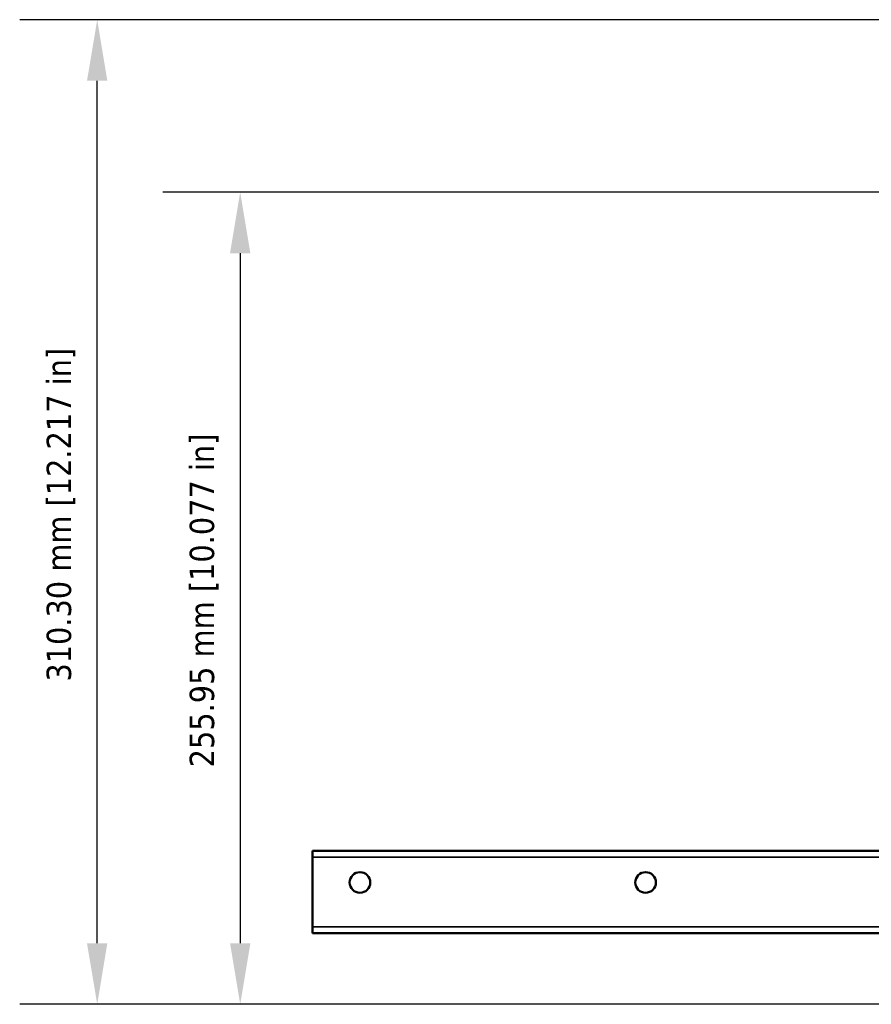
# Model space of a CAD drawing. Header units: millimetres. Extents: x 38 to 2514, y 38 to 1622.
# Tile 59 of 244: x 707 to 976, y 675 to 986. Entities that reach past the tile are written whole.
import ezdxf

# ---------------------------------------------------------------- set-up
doc = ezdxf.new("R2010")
doc.units = ezdxf.units.MM
doc.header["$LTSCALE"] = 7.692308
for name, color, linetype, lineweight in [('Dimension (ISO)', 7, 'Continuous', 25), ('Visible (ISO)', 7, 'Continuous', 50), ('Visible Narrow (ISO)', 7, 'Continuous', 35)]:
    doc.layers.add(name, color=color, linetype=linetype, lineweight=lineweight)
doc.styles.add('Note Text (ANSI)', font='tahoma.ttf')
doc.dimstyles.new('Default (ISO)', dxfattribs={"dimscale": 7.692308, "dimtxt": 1, "dimasz": 2.5, "dimexe": 3.175, "dimexo": 0, "dimgap": 0.762, "dimtad": 1, "dimrnd": 1e-08, "dimzin": 0, "dimdsep": 46, "dimtxsty": 'Note Text (ANSI)', "dimcen": 0.09, "dimdle": 10, "dimclrd": 1, "dimclre": 1, "dimclrt": 1, "dimazin": 0, "dimtfac": 3.5052, "dimtmove": 0, "dimatfit": 3, "dimfxl": 1, "dimtolj": 1, "dimtzin": 0, "dimlwd": -1, "dimlwe": -1, "dimarcsym": 0})

# ---------------------------------------------------------------- blocks, each defined once
blk = doc.blocks.new('*D9')
at = {"layer": 'Defpoints', "color": 0, "transparency": 16777216}
for p in [(731.81, 985.54), (1068.96, 985.54), (1021.12, 675.24)]:
    blk.add_point(p, dxfattribs=at)
at = {"layer": 'Dimension (ISO)', "color": 1, "transparency": 16777216}
for p, q in [((1068.96, 985.54), (707.39, 985.54)), ((731.81, 694.47), (731.81, 966.31)), ((1021.12, 675.24), (707.39, 675.24))]:
    blk.add_line(p, q, dxfattribs=at)
for points in [[(728.6, 966.31), (735.01, 966.31), (731.81, 985.54)], [(728.6, 694.47), (735.01, 694.47), (731.81, 675.24)]]:
    blk.add_solid(points, dxfattribs=at)
at = {"layer": 'Dimension (ISO)', "color": 1, "transparency": 16777216, "insert": (715.88, 776.94), "char_height": 7.6923, "attachment_point": 1, "rotation": 90, "style": 'Note Text (ANSI)'}
blk.add_mtext('\\A1;310.30 mm [12.217 in]', dxfattribs=at)
blk = doc.blocks.new('*D10')
at = {"layer": 'Defpoints', "color": 0, "transparency": 16777216}
for p in [(1038.87, 931.19), (776.87, 675.24), (1021.12, 675.24)]:
    blk.add_point(p, dxfattribs=at)
at = {"layer": 'Dimension (ISO)', "color": 1, "transparency": 16777216}
for p, q in [((1038.87, 931.19), (752.45, 931.19)), ((776.87, 911.96), (776.87, 694.47)), ((1021.12, 675.24), (752.45, 675.24))]:
    blk.add_line(p, q, dxfattribs=at)
for points in [[(773.67, 911.96), (780.08, 911.96), (776.87, 931.19)], [(773.67, 694.47), (780.08, 694.47), (776.87, 675.24)]]:
    blk.add_solid(points, dxfattribs=at)
at = {"layer": 'Dimension (ISO)', "color": 1, "transparency": 16777216, "insert": (760.95, 749.92), "char_height": 7.6923, "attachment_point": 1, "rotation": 90, "style": 'Note Text (ANSI)'}
blk.add_mtext('\\A1;255.95 mm [10.077 in]', dxfattribs=at)

msp = doc.modelspace()

# ---------------------------------------------------------------- linework, layer by layer
at = {"layer": 'Visible (ISO)'}
for p, q in [((799.615, 723.643), (1349.615, 723.643)), ((799.615, 721.643), (799.615, 723.643)), ((799.615, 721.643), (799.615, 699.643)), ((799.615, 697.643), (799.615, 699.643)), ((799.615, 697.643), (1040.209, 697.643))]:
    msp.add_line(p, q, dxfattribs=at)
for centre in [(814.615, 713.643), (904.615, 713.643)]:
    msp.add_circle(centre, 3.25, dxfattribs=at)
at = {"layer": 'Visible Narrow (ISO)'}
for p, q in [((799.615, 721.643), (1349.615, 721.643)), ((799.615, 699.643), (1349.615, 699.643))]:
    msp.add_line(p, q, dxfattribs=at)

# ---------------------------------------------------------------- dimensions: what is measured, and where the dimension line sits
at = {"layer": 'Dimension (ISO)', "color": 1, "true_color": 0xff0000}
for base, p1, p2, angle, text, picture, middle in [((731.808, 985.543), (1021.115, 675.243), (1068.963, 985.543), 90, '<> mm [12.217 in]', '*D9', (731.808, 830.393)), ((776.872, 675.243), (1038.865, 931.193), (1021.115, 675.243), 270, '<> mm [10.077 in]', '*D10', (776.872, 803.343))]:
    dim = msp.add_linear_dim(base=base, p1=p1, p2=p2, angle=angle, text=text, dimstyle='Default (ISO)', override={"dimgap": 0.762, "dimdec": 2, "dimpost": '', "dimtol": 0, "dimlim": 0, "dimtp": 0, "dimtm": 0, "dimtdec": 2, "dimtofl": 0, "dimatfit": 1}, dxfattribs=at)
    dim.commit()
    dim.dimension.update_dxf_attribs({"geometry": picture, "text_midpoint": middle, "dimtype": 160})

doc.saveas('drawing.dxf')
